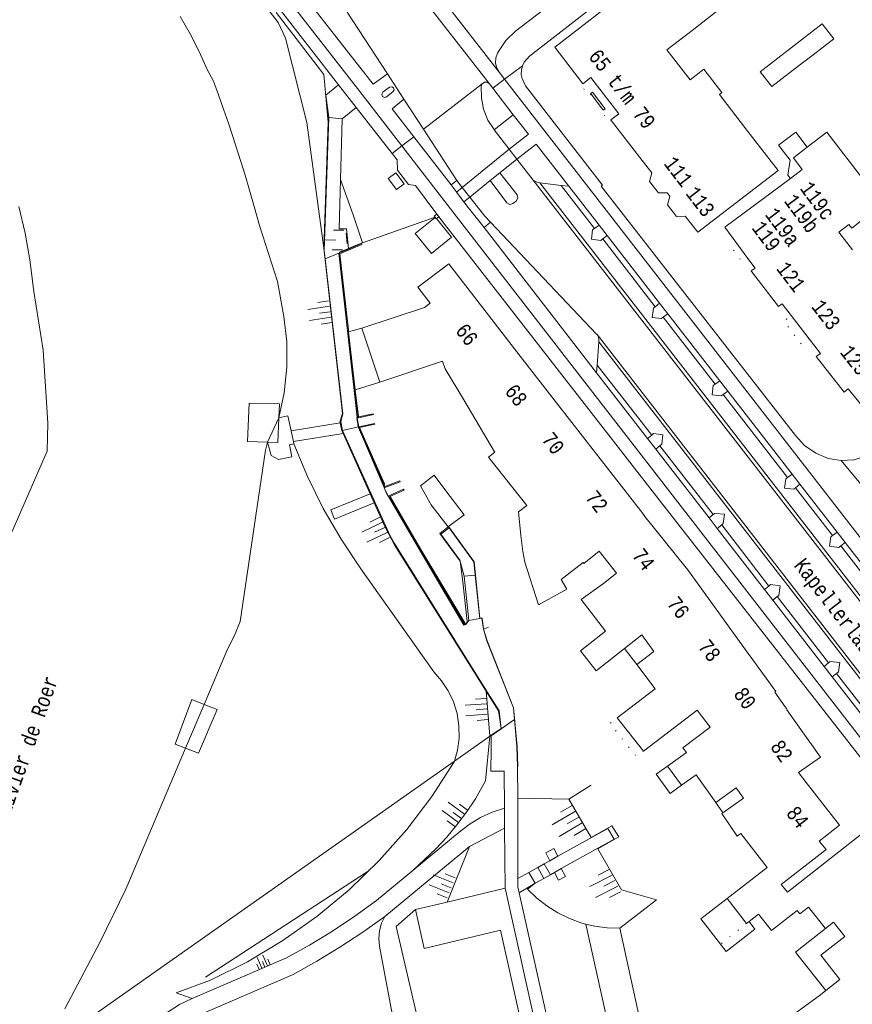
# Model space of a CAD drawing. Header units: metres. Extents: x 196790 to 198335, y 354523 to 356036.
# Tile 51 of 108: x 197305 to 197406, y 355113 to 355232. Entities that reach past the tile are written whole.
import ezdxf

# ---------------------------------------------------------------- set-up
doc = ezdxf.new("R2010")
doc.units = ezdxf.units.M
doc.linetypes.add('DGN Style 1', pattern=[1.160006, 0.00193, -1.158076])
doc.linetypes.add('DGN Style 2', pattern=[186.027128, 111.616277, -74.410851])
for name, color, linetype, lineweight in [('afdak', 252, 'DGN Style 2', 18), ('bij- of bedrijfsgebouw', 252, 'Continuous', 18), ('cultuurscheiding', 252, 'Continuous', 18), ('functiescheiding', 252, 'Continuous', 18), ('heg of haag', 252, 'Continuous', 18), ('hoofdgebouw', 252, 'Continuous', 18), ('huisnummer BAG', 252, 'Continuous', 18), ('insteek water', 252, 'Continuous', 18), ('kant asfaltverharding', 252, 'Continuous', 18), ('kant betonverharding', 252, 'Continuous', 18), ('kant klinkerverharding', 252, 'Continuous', 18), ('kant muur (extern)', 252, 'Continuous', 18), ('kant stolverharding', 252, 'Continuous', 18), ('kant tegelverharding', 252, 'Continuous', 18), ('kunstwerken', 252, 'Continuous', 18), ('overig WOZ', 252, 'DGN Style 1', 18), ('raster', 252, 'Continuous', 18), ('schutting', 252, 'Continuous', 18), ('steiger', 252, 'Continuous', 18), ('straatnaam', 252, 'Continuous', 18), ('taludlijn', 252, 'Continuous', 18), ('taludsymbool', 252, 'Continuous', 18), ('toegangstrap', 252, 'Continuous', 18), ('tussenmuur WOZ', 252, 'DGN Style 1', 18), ('vlakafsluiter grijs', 252, 'DGN Style 2', 18), ('vlakafsluiter groen', 252, 'DGN Style 2', 18), ('waternaam', 252, 'Continuous', 18)]:
    doc.layers.add(name, color=color, linetype=linetype, lineweight=lineweight)
doc.styles.add('Style-Courier New', font='cour.ttf')

# ---------------------------------------------------------------- blocks, each defined once
blk = doc.blocks.new('TA')
at = {"layer": 'taludsymbool', "linetype": 'Continuous', "lineweight": 0}
for p, q in [((-0.5, 0), (-0.5, -0.5)), ((-0.25, 0), (-0.25, -1)), ((0, 0), (0, -0.5)), ((0.25, 0), (0.25, -1)), ((0.5, 0), (0.5, -0.5))]:
    blk.add_line(p, q, dxfattribs=at)

msp = doc.modelspace()

# ---------------------------------------------------------------- linework, layer by layer
at = {"layer": 'afdak'}
for p, q in [((197346.466, 355194.44), (197344.876, 355194.027)), ((197344.876, 355194.027), (197345.686, 355186.992)), ((197348.644, 355187.937), (197345.686, 355186.992)), ((197378.237, 355155.77), (197379.715, 355153.829)), ((197389.268, 355137.15), (197390.094, 355135.897))]:
    msp.add_line(p, q, dxfattribs=at)
at = {"layer": 'afdak', "flags": 128}
for points in [[(197398.244, 355214.731), (197396.849, 355216.553), (197398.917, 355218.136), (197400.309, 355216.316)], [(197398.244, 355214.731), (197397.989, 355212.925), (197398.276, 355212.539)], [(197355.511, 355207.682), (197357.331, 355205.425), (197354.9, 355203.465), (197352.944, 355205.89), (197355.348, 355207.829)], [(197355.511, 355207.682), (197355.481, 355207.659), (197355.348, 355207.829)], [(197383.41, 355141.548), (197382.068, 355140.57), (197383.756, 355138.255), (197385.098, 355139.233)], [(197390.636, 355125.561), (197387.474, 355123.11), (197389.839, 355120.058)], [(197389.839, 355120.058), (197390.534, 355119.162), (197393.997, 355121.846), (197393.276, 355122.775)], [(197402.527, 355121.928), (197398.907, 355119.082), (197402.556, 355114.44)]]:
    msp.add_lwpolyline(points, dxfattribs=at)
at = {"layer": 'bij- of bedrijfsgebouw'}
for p, q in [((197399.63, 355229.283), (197397.137, 355227.358)), ((197398.527, 355225.559), (197401.019, 355227.484)), ((197356.927, 355170.471), (197356.944, 355170.484))]:
    msp.add_line(p, q, dxfattribs=at)
at = {"layer": 'bij- of bedrijfsgebouw', "flags": 128}
for points in [[(197399.63, 355229.283), (197402.123, 355231.208), (197403.512, 355229.409), (197401.019, 355227.484)], [(197397.137, 355227.358), (197394.645, 355225.433), (197396.034, 355223.634), (197398.527, 355225.559)], [(197350.678, 355211.186), (197351.608, 355211.891), (197350.59, 355213.236), (197349.644, 355212.529), (197350.678, 355211.186)], [(197356.644, 355174.821), (197355.238, 355176.689), (197353.56, 355175.426), (197354.733, 355173.319)], [(197356.944, 355170.484), (197358.834, 355171.911), (197356.644, 355174.821)], [(197354.733, 355173.319), (197354.831, 355173.143), (197356.927, 355170.471)]]:
    msp.add_lwpolyline(points, dxfattribs=at)
at = {"layer": 'cultuurscheiding', "flags": 128}
msp.add_lwpolyline([(197373.568, 355122.466), (197384.832, 355071.722), (197385.067, 355070.49), (197385.607, 355069.316), (197386.416, 355068.308), (197387.414, 355067.548), (197391.914, 355065.662)], dxfattribs=at)
at = {"layer": 'functiescheiding'}
for p, q in [((197352.695, 355235.821), (197361.906, 355223.963)), ((197363.092, 355225.36), (197354.866, 355235.962)), ((197364.294, 355216.063), (197358.618, 355211.446)), ((197365.22, 355214.871), (197363.178, 355213.23)), ((197361.975, 355212.291), (197359.525, 355210.295))]:
    msp.add_line(p, q, dxfattribs=at)
at = {"layer": 'heg of haag'}
msp.add_line((197327.57, 355116.073), (197347.142, 355128.799), dxfattribs=at)
at = {"layer": 'hoofdgebouw'}
for p, q in [((197386.387, 355230.426), (197390.487, 355233.599)), ((197383.364, 355228.085), (197386.387, 355230.426)), ((197373.104, 355224.101), (197373.199, 355223.985)), ((197393.135, 355218.229), (197389.699, 355222.692)), ((197376.57, 355219.613), (197376.65, 355219.511)), ((197376.65, 355219.511), (197380.097, 355215.051)), ((197400.309, 355216.316), (197398.642, 355215.034)), ((197398.642, 355215.034), (197399.721, 355213.612)), ((197399.721, 355213.612), (197398.276, 355212.539)), ((197391.808, 355204.672), (197393.138, 355202.881)), ((197397.3, 355197.39), (197398.382, 355195.983)), ((197354.074, 355196.958), (197346.466, 355194.44)), ((197398.382, 355195.983), (197400.54, 355193.178)), ((197346.466, 355194.44), (197348.644, 355187.937)), ((197400.54, 355193.178), (197401.9, 355191.41)), ((197348.644, 355187.937), (197356.248, 355190.471)), ((197370.015, 355185.446), (197365.633, 355191.086)), ((197407.83, 355183.996), (197405.256, 355187.106)), ((197358.789, 355185.785), (197362.523, 355179.499)), ((197374.706, 355179.409), (197370.015, 355185.446)), ((197362.523, 355179.499), (197362.543, 355179.466)), ((197380.436, 355172.054), (197374.706, 355179.409)), ((197393.392, 355154.883), (197389.105, 355160.8)), ((197379.715, 355153.829), (197381.767, 355155.391)), ((197387.013, 355148.316), (197380.524, 355143.368)), ((197380.524, 355143.368), (197377.333, 355147.391)), ((197385.098, 355139.233), (197383.41, 355141.548)), ((197386.872, 355140.502), (197385.098, 355139.233)), ((197389.268, 355137.15), (197386.872, 355140.502)), ((197397.916, 355126.326), (197406.96, 355133.397)), ((197392.976, 355122.542), (197390.636, 355125.561)), ((197402.527, 355121.928), (197400.484, 355124.527)), ((197394.438, 355123.675), (197393.276, 355122.775)), ((197393.276, 355122.775), (197392.976, 355122.542)), ((197403.504, 355122.718), (197402.527, 355121.928)), ((197401.939, 355118.722), (197404.268, 355115.788)), ((197404.268, 355115.788), (197402.556, 355114.44)), ((197393.597, 355107.886), (197401.905, 355113.927)), ((197402.556, 355114.44), (197401.905, 355113.927))]:
    msp.add_line(p, q, dxfattribs=at)
at = {"layer": 'hoofdgebouw', "flags": 128}
for points in [[(197375.858, 355233.072), (197369.79, 355228.39), (197373.104, 355224.101)], [(197389.699, 355222.692), (197390.005, 355222.929), (197387.825, 355225.746), (197386.164, 355224.46), (197383.364, 355228.085)], [(197376.57, 355219.613), (197377.537, 355220.36), (197374.157, 355224.725), (197373.199, 355223.985)], [(197393.135, 355218.229), (197396.788, 355213.482), (197387.09, 355206.03), (197385.56, 355208), (197384.51, 355207.95), (197383.438, 355209.346), (197383.716, 355210.376), (197383.46, 355210.705)], [(197407.381, 355211.999), (197402.668, 355218.129), (197400.309, 355216.316)], [(197383.46, 355210.705), (197383.395, 355210.789), (197382.326, 355210.792), (197381.26, 355212.18), (197381.521, 355213.2), (197380.097, 355215.051)], [(197398.276, 355212.539), (197390.34, 355206.65), (197391.808, 355204.672)], [(197405.779, 355203.907), (197404.141, 355206.038), (197405.353, 355206.97), (197405.685, 355206.538), (197407.283, 355207.767)], [(197365.633, 355191.086), (197356.978, 355202.226), (197353.247, 355199.425), (197354.73, 355197.475), (197354.074, 355196.958)], [(197393.138, 355202.881), (197394.007, 355201.71), (197393.55, 355201.36), (197393.625, 355201.262)], [(197393.625, 355201.262), (197396.84, 355197.06), (197397.3, 355197.39)], [(197401.9, 355191.41), (197401.39, 355191.02), (197404.78, 355186.73), (197405.256, 355187.106)], [(197356.248, 355190.471), (197356.562, 355189.534), (197358.789, 355185.785)], [(197366.408, 355173.025), (197361.78, 355178.871), (197362.543, 355179.466)], [(197365.701, 355169.397), (197365.409, 355172.256), (197366.408, 355173.025)], [(197385.68, 355165.515), (197380.704, 355171.711), (197380.436, 355172.054)], [(197375.165, 355167.505), (197373.311, 355166.044), (197373.237, 355166.139), (197370.581, 355164.101), (197371.242, 355162.913), (197367.828, 355161.014), (197366.178, 355166.204), (197365.953, 355167.473), (197365.701, 355169.397)], [(197375.679, 355163.62), (197377.25, 355164.857), (197375.165, 355167.505)], [(197389.105, 355160.8), (197385.765, 355165.409), (197385.68, 355165.515)], [(197375.679, 355163.62), (197372.981, 355161.679), (197375.936, 355157.852)], [(197378.237, 355155.77), (197374.817, 355153.076), (197372.924, 355155.48), (197375.936, 355157.852)], [(197381.767, 355155.391), (197380.34, 355157.426), (197378.237, 355155.77)], [(197397.633, 355148.72), (197396.405, 355150.493), (197396.503, 355150.559), (197393.555, 355154.659), (197393.392, 355154.883)], [(197377.333, 355147.391), (197381.928, 355150.892), (197379.715, 355153.829)], [(197383.41, 355141.548), (197385.722, 355143.182), (197385.285, 355143.754), (197388.577, 355146.265), (197387.013, 355148.316)], [(197400.198, 355139.568), (197399.26, 355140.774), (197401.905, 355142.645), (197397.846, 355148.351), (197397.873, 355148.373), (197397.633, 355148.72)], [(197390.094, 355135.897), (197392.606, 355137.693), (197391.733, 355138.913), (197389.268, 355137.15)], [(197402.59, 355131.469), (197401.74, 355132.48), (197404.199, 355134.419), (197400.198, 355139.568)], [(197392.288, 355133.42), (197391.838, 355133.071), (197389.995, 355135.826), (197390.094, 355135.897)], [(197390.636, 355125.561), (197395.474, 355129.31), (197392.288, 355133.42)], [(197402.59, 355131.469), (197397.151, 355127.238), (197397.916, 355126.326)], [(197400.484, 355124.527), (197399.432, 355123.712), (197399.114, 355124.123), (197395.976, 355121.691), (197394.438, 355123.675)], [(197401.939, 355118.722), (197404.852, 355120.979), (197403.504, 355122.718)]]:
    msp.add_lwpolyline(points, dxfattribs=at)
at = {"layer": 'insteek water'}
for p, q in [((197336.459, 355183.637), (197335.082, 355180.684)), ((197325.166, 355143.72), (197327.404, 355149.005))]:
    msp.add_line(p, q, dxfattribs=at)
at = {"layer": 'insteek water', "flags": 128}
for points in [[(197324.524, 355232.09), (197325.727, 355230.015), (197326.82, 355227.88), (197327.798, 355225.693), (197328.556, 355224.295), (197329.165, 355222.626), (197329.77, 355220.918), (197330.36, 355219.204), (197330.936, 355217.486), (197331.429, 355215.969), (197331.909, 355214.448), (197332.376, 355212.923), (197332.833, 355211.395), (197333.48, 355209.138), (197334.096, 355206.873), (197336.277, 355200.09), (197337.034, 355195.871), (197337.4, 355192.817), (197337.427, 355189.722), (197337.11, 355186.643), (197336.459, 355183.637)], [(197305.015, 355209.15), (197305.785, 355205.944), (197306.335, 355202.701), (197306.848, 355198.9), (197307.977, 355191.783), (197308.518, 355182.988), (197308.445, 355179.607), (197299.256, 355158.651)], [(197327.404, 355149.005), (197330.236, 355155.693), (197331.103, 355157.317), (197331.758, 355159.037), (197334.844, 355179.702), (197335.082, 355180.684)], [(197310.593, 355112.239), (197314.866, 355120.321), (197317.958, 355126.694), (197325.166, 355143.72)]]:
    msp.add_lwpolyline(points, dxfattribs=at)
at = {"layer": 'kant asfaltverharding'}
for p, q in [((197344.724, 355232.614), (197349.563, 355225.192)), ((197351.569, 355222.107), (197349.563, 355225.192)), ((197362.321, 355223.426), (197363.743, 355224.525)), ((197363.092, 355225.36), (197363.743, 355224.525)), ((197361.906, 355223.963), (197362.321, 355223.426)), ((197353.93, 355218.486), (197351.569, 355222.107)), ((197342.477, 355219.892), (197344.104, 355219.73)), ((197344.104, 355219.73), (197343.903, 355212.421)), ((197357.966, 355212.296), (197353.93, 355218.486)), ((197364.294, 355216.063), (197362.457, 355218.43)), ((197365.22, 355214.871), (197364.294, 355216.063)), ((197367.178, 355212.348), (197365.22, 355214.871)), ((197363.178, 355213.23), (197361.975, 355212.291)), ((197343.903, 355212.421), (197343.738, 355206.432)), ((197358.618, 355211.446), (197357.966, 355212.296)), ((197359.525, 355210.295), (197358.618, 355211.446)), ((197446.133, 355110.634), (197367.178, 355212.348)), ((197367.977, 355212.027), (197370.567, 355211.695)), ((197446.014, 355111.479), (197367.977, 355212.027)), ((197370.567, 355211.695), (197374.6, 355206.496)), ((197375.596, 355205.224), (197381.936, 355197.038)), ((197344.861, 355204.007), (197344.855, 355204.074)), ((197382.921, 355195.778), (197389.171, 355187.699)), ((197375.113, 355192.786), (197374.935, 355189.987)), ((197441.13, 355107.698), (197375.113, 355192.786)), ((197374.935, 355189.987), (197381.512, 355181.528)), ((197390.165, 355186.44), (197397.943, 355176.419)), ((197345.933, 355183.59), (197346.117, 355182.545)), ((197382.512, 355180.246), (197388.962, 355171.961)), ((197349.182, 355175.155), (197349.674, 355174.171)), ((197398.888, 355175.177), (197403.377, 355169.41)), ((197389.978, 355170.683), (197395.666, 355163.286)), ((197404.382, 355168.141), (197410.626, 355160.085)), ((197396.689, 355162.029), (197402.884, 355154.038)), ((197358.937, 355158.637), (197359.043, 355158.667)), ((197403.869, 355152.745), (197410.231, 355144.519)), ((197365.322, 355137.661), (197365.314, 355141.451)), ((197365.344, 355127.975), (197365.322, 355137.661)), ((197363.707, 355136.488), (197363.73, 355134.068)), ((197363.73, 355134.068), (197363.798, 355126.805))]:
    msp.add_line(p, q, dxfattribs=at)
at = {"layer": 'kant asfaltverharding', "flags": 128}
for points in [[(197405.387, 355261.545), (197371.377, 355235.216), (197365.072, 355230.348), (197363.894, 355229.215), (197362.987, 355227.856), (197362.881, 355227.652)], [(197362.881, 355227.652), (197362.684, 355227.092), (197362.651, 355226.475), (197362.796, 355225.874), (197363.092, 355225.36)], [(197362.457, 355218.43), (197362.455, 355218.433), (197361.717, 355219.595), (197361.196, 355220.895), (197360.926, 355222.269), (197360.914, 355223.645), (197361.027, 355223.959)], [(197361.027, 355223.959), (197361.299, 355224.151), (197361.632, 355224.153), (197361.906, 355223.963)], [(197342.059, 355202.818), (197341.942, 355203.84), (197342.477, 355219.892)], [(197361.975, 355212.291), (197363.994, 355209.587), (197364.349, 355209.381), (197364.743, 355209.497), (197365.166, 355209.847), (197365.349, 355210.186), (197365.245, 355210.556), (197363.178, 355213.23)], [(197362.045, 355207.269), (197361.338, 355207.993), (197359.525, 355210.295)], [(197374.918, 355193.67), (197374.863, 355193.737), (197362.045, 355207.269)], [(197344.855, 355204.074), (197344.64, 355206.447), (197343.738, 355206.432)], [(197374.6, 355206.496), (197374.377, 355206.32), (197374.23, 355205.184), (197375.367, 355205.05), (197375.596, 355205.224)], [(197344.126, 355182.094), (197343.945, 355183.145), (197344.196, 355184.103), (197342.059, 355202.818)], [(197381.936, 355197.038), (197381.722, 355196.88), (197381.573, 355195.731), (197382.718, 355195.604), (197382.921, 355195.778)], [(197441.888, 355107.396), (197375.209, 355193.322), (197374.918, 355193.67)], [(197389.171, 355187.699), (197388.956, 355187.547), (197388.821, 355186.4), (197389.93, 355186.266), (197390.165, 355186.44)], [(197361.479, 355150.764), (197350.415, 355168.426), (197349.896, 355169.351), (197344.126, 355182.094)], [(197381.512, 355181.528), (197381.742, 355181.715), (197382.875, 355181.583), (197382.732, 355180.425), (197382.512, 355180.246)], [(197397.943, 355176.419), (197397.725, 355176.251), (197397.563, 355175.11), (197398.689, 355175.01), (197398.888, 355175.177)], [(197388.962, 355171.961), (197389.158, 355172.074), (197390.313, 355171.982), (197390.169, 355170.861), (197389.978, 355170.683)], [(197403.377, 355169.41), (197403.165, 355169.241), (197403.024, 355168.102), (197404.146, 355167.978), (197404.382, 355168.141)], [(197395.666, 355163.286), (197395.892, 355163.475), (197397.055, 355163.332), (197396.873, 355162.168), (197396.689, 355162.029)], [(197359.043, 355158.667), (197359.187, 355158.807), (197359.422, 355159.14)], [(197364.934, 355147.172), (197364.805, 355148.595), (197361.603, 355156.696), (197361.178, 355158.107), (197360.989, 355159.414), (197360.73, 355159.383)], [(197402.884, 355154.038), (197403.102, 355154.204), (197404.242, 355154.06), (197404.095, 355152.921), (197403.869, 355152.745)], [(197361.479, 355150.764), (197363.062, 355148.237), (197363.322, 355146.039)], [(197365.314, 355141.451), (197365.227, 355143.936), (197364.934, 355147.172)], [(197363.322, 355146.039), (197362.13, 355145.201), (197362.106, 355143.58)], [(197362.106, 355143.58), (197362.067, 355140.957), (197363.665, 355140.925), (197363.707, 355136.488)], [(197365.506, 355126.261), (197365.346, 355126.98), (197365.344, 355127.975)], [(197363.798, 355126.805), (197379.285, 355057.142), (197380.907, 355057.504)], [(197388.99, 355056.604), (197381.386, 355059.66), (197380.869, 355059.861), (197380.418, 355060.235), (197380.114, 355060.736), (197379.991, 355061.277), (197365.506, 355126.261)]]:
    msp.add_lwpolyline(points, dxfattribs=at)
at = {"layer": 'kant betonverharding'}
msp.add_line((197364.787, 355220.239), (197362.457, 355218.43), dxfattribs=at)
at = {"layer": 'kant klinkerverharding'}
for p, q in [((197344.104, 355219.73), (197345.792, 355221.126)), ((197357.966, 355212.296), (197357.263, 355211.768)), ((197371.499, 355211.603), (197370.567, 355211.695)), ((197375.155, 355206.891), (197371.499, 355211.603)), ((197361.249, 355206.61), (197362.045, 355207.269)), ((197375.155, 355206.891), (197374.6, 355206.496)), ((197375.596, 355205.224), (197376.114, 355205.654)), ((197382.474, 355197.457), (197376.114, 355205.654)), ((197382.474, 355197.457), (197381.936, 355197.038)), ((197382.921, 355195.778), (197383.459, 355196.188)), ((197389.736, 355188.097), (197383.459, 355196.188)), ((197374.852, 355189.05), (197374.935, 355189.987)), ((197381.008, 355181.114), (197374.852, 355189.05)), ((197389.736, 355188.097), (197389.171, 355187.699)), ((197390.165, 355186.44), (197390.717, 355186.833)), ((197398.481, 355176.826), (197390.717, 355186.833)), ((197381.512, 355181.528), (197381.008, 355181.114)), ((197381.997, 355179.838), (197382.512, 355180.246)), ((197388.444, 355171.527), (197381.997, 355179.838)), ((197398.481, 355176.826), (197397.943, 355176.419)), ((197398.888, 355175.177), (197399.429, 355175.604)), ((197403.926, 355169.809), (197399.429, 355175.604)), ((197388.962, 355171.961), (197388.444, 355171.527)), ((197389.432, 355170.252), (197389.978, 355170.683)), ((197395.161, 355162.866), (197389.432, 355170.252)), ((197403.926, 355169.809), (197403.377, 355169.41)), ((197404.382, 355168.141), (197404.904, 355168.548)), ((197411.159, 355160.485), (197404.904, 355168.548)), ((197395.161, 355162.866), (197395.666, 355163.286)), ((197396.689, 355162.029), (197396.138, 355161.607)), ((197402.356, 355153.589), (197396.138, 355161.607)), ((197402.356, 355153.589), (197402.884, 355154.038)), ((197403.869, 355152.745), (197403.326, 355152.339)), ((197409.714, 355144.103), (197403.326, 355152.339)), ((197368.494, 355127.993), (197367.741, 355129.309)), ((197368.502, 355129.732), (197369.267, 355128.426)), ((197363.798, 355126.805), (197356.787, 355125.132)), ((197356.787, 355125.132), (197352.955, 355124.218))]:
    msp.add_line(p, q, dxfattribs=at)
at = {"layer": 'kant klinkerverharding', "flags": 128}
for points in [[(197343.676, 355223.839), (197342.13, 355222.605), (197342.477, 355219.892)], [(197367.178, 355212.348), (197367.65, 355212.096), (197367.977, 355212.027)], [(197374.918, 355193.67), (197375.08, 355193.372), (197375.127, 355193.036), (197375.113, 355192.786)], [(197416.871, 355173.165), (197414.135, 355170.887), (197407.379, 355179.01), (197405.935, 355178.568), (197404.429, 355178.448)], [(197370.175, 355130.663), (197369.668, 355131.598), (197368.731, 355131.08), (197369.205, 355130.123)], [(197369.759, 355128.701), (197370.239, 355127.789), (197371.087, 355128.236), (197370.584, 355129.163)], [(197352.955, 355124.218), (197354.012, 355119.532), (197363.228, 355121.751), (197380.309, 355045.141), (197379.973, 355045.003), (197380.057, 355043.696), (197379.932, 355042.376), (197379.598, 355041.092), (197379.073, 355039.893), (197379.134, 355039.576), (197352.519, 355013.426), (197352.116, 355009.834), (197352.721, 355009.181), (197352.654, 355008.639), (197353.641, 355007.557), (197353.338, 355007.28), (197356.087, 355004.295)]]:
    msp.add_lwpolyline(points, dxfattribs=at)
at = {"layer": 'kant muur (extern)'}
for p, q in [((197374.124, 355222.782), (197374.186, 355222.7)), ((197374.186, 355222.7), (197375.568, 355220.912)), ((197375.568, 355220.912), (197375.681, 355220.771)), ((197355.348, 355207.829), (197355.337, 355207.844)), ((197355.806, 355207.908), (197355.511, 355207.682)), ((197343.779, 355203.55), (197343.685, 355203.51)), ((197343.685, 355203.51), (197345.925, 355183.657)), ((197343.779, 355203.55), (197344.861, 355204.007)), ((197344.875, 355194.027), (197344.849, 355194.26)), ((197345.925, 355183.657), (197345.933, 355183.59)), ((197346.1, 355182.516), (197346.117, 355182.545)), ((197349.182, 355175.155), (197349.167, 355175.189)), ((197349.706, 355174.117), (197349.674, 355174.171)), ((197360.73, 355159.383), (197360.194, 355164.609))]:
    msp.add_line(p, q, dxfattribs=at)
at = {"layer": 'kant muur (extern)', "flags": 128}
for points in [[(197375.681, 355220.771), (197375.902, 355220.942), (197374.346, 355222.954), (197374.124, 355222.782)], [(197355.337, 355207.844), (197355.227, 355207.986), (197355.555, 355208.231)], [(197355.511, 355207.682), (197355.481, 355207.659), (197355.348, 355207.829)], [(197355.555, 355208.231), (197355.565, 355208.238), (197355.819, 355207.918), (197355.806, 355207.908)], [(197344.861, 355204.007), (197346.44, 355204.673), (197346.487, 355204.562), (197343.814, 355203.434), (197344.849, 355194.26)], [(197346.061, 355183.74), (197346.037, 355183.735), (197344.875, 355194.027)], [(197345.933, 355183.59), (197347.887, 355184.004), (197347.862, 355184.121), (197346.061, 355183.74)], [(197346.117, 355182.545), (197348.013, 355182.955), (197348.038, 355182.838), (197346.205, 355182.441)], [(197349.167, 355175.189), (197346.057, 355182.44), (197346.1, 355182.516)], [(197349.189, 355175.444), (197346.191, 355182.432), (197346.195, 355182.439), (197346.205, 355182.441)], [(197349.189, 355175.444), (197349.247, 355175.309), (197351.063, 355176.014), (197351.106, 355175.902), (197349.182, 355175.155)], [(197349.674, 355174.171), (197351.535, 355174.993), (197351.577, 355174.88), (197349.846, 355174.116), (197349.885, 355174.05)], [(197349.706, 355174.117), (197355.754, 355163.788), (197358.826, 355158.594), (197358.937, 355158.637)], [(197358.937, 355158.637), (197355.791, 355163.962), (197349.885, 355174.05)]]:
    msp.add_lwpolyline(points, dxfattribs=at)
at = {"layer": 'kant stolverharding'}
for q in [(197363.73, 355134.068), (197349.278, 355123.396)]:
    msp.add_line((197359.48, 355131.827), q, dxfattribs=at)
at = {"layer": 'kant stolverharding', "flags": 128}
for points in [[(197352.631, 355128.932), (197358.234, 355133.561), (197359.466, 355134.516), (197360.806, 355135.332), (197362.229, 355135.993), (197363.707, 355136.488)], [(197325.973, 355113.491), (197337.299, 355118.366), (197340.139, 355119.941), (197342.917, 355121.628), (197345.627, 355123.423), (197348.261, 355125.322), (197352.631, 355128.932)], [(197349.278, 355123.396), (197346.59, 355121.503), (197343.841, 355119.699), (197341.033, 355117.986), (197338.173, 355116.366), (197326.709, 355111.436), (197325.452, 355110.83), (197324.597, 355110.249)], [(197325.973, 355113.491), (197324.424, 355112.763), (197322.968, 355111.796), (197321.642, 355110.594), (197320.503, 355109.186), (197319.593, 355107.62)]]:
    msp.add_lwpolyline(points, dxfattribs=at)
at = {"layer": 'kant tegelverharding'}
for p, q in [((197487.508, 355064.993), (197363.743, 355224.525)), ((197343.676, 355223.839), (197345.792, 355221.126)), ((197364.787, 355220.239), (197362.321, 355223.426)), ((197350.134, 355215.559), (197345.792, 355221.126)), ((197352.755, 355217.58), (197357.263, 355211.768)), ((197358.821, 355209.722), (197357.925, 355210.882)), ((197355.806, 355207.908), (197355.555, 355208.231)), ((197382.704, 355173.364), (197355.806, 355207.908)), ((197374.852, 355189.05), (197361.249, 355206.61)), ((197376.114, 355205.654), (197375.155, 355206.891)), ((197383.459, 355196.188), (197382.474, 355197.457)), ((197390.717, 355186.833), (197389.736, 355188.097)), ((197338.218, 355180.75), (197338.271, 355180.492)), ((197381.997, 355179.838), (197381.008, 355181.114)), ((197404.429, 355178.448), (197422.216, 355157.066)), ((197399.429, 355175.604), (197398.481, 355176.826)), ((197389.432, 355170.252), (197388.444, 355171.527)), ((197404.904, 355168.548), (197403.926, 355169.809)), ((197396.138, 355161.607), (197395.161, 355162.866)), ((197403.326, 355152.339), (197402.356, 355153.589))]:
    msp.add_line(p, q, dxfattribs=at)
at = {"layer": 'kant tegelverharding', "flags": 128}
for points in [[(197351.32, 355216.473), (197346.25, 355223.021), (197337.369, 355234.416), (197243.012, 355355.967), (197242.503, 355356.81), (197242.203, 355357.748), (197242.06, 355358.479), (197241.6, 355359.917), (197240.817, 355361.208), (197237.815, 355365.062)], [(197336.343, 355232.988), (197336.506, 355232.778), (197336.634, 355232.868), (197343.676, 355223.839)], [(197349.563, 355225.192), (197347.837, 355223.911), (197340.253, 355233.64)], [(197365.886, 355226.135), (197366.102, 355226.602), (197366.733, 355227.319), (197375.186, 355233.883)], [(197404.429, 355178.448), (197402.852, 355178.728), (197401.336, 355179.354), (197399.992, 355180.293), (197398.906, 355181.471), (197375.427, 355211.611), (197375.584, 355211.744), (197366.281, 355223.741), (197365.848, 355224.593), (197365.755, 355225.098), (197365.767, 355225.624), (197365.886, 355226.135)], [(197349.035, 355222.949), (197348.895, 355222.71), (197348.968, 355222.443), (197349.209, 355222.307), (197349.475, 355222.384), (197350.246, 355222.997), (197350.38, 355223.225), (197350.315, 355223.481), (197350.087, 355223.615), (197349.831, 355223.549), (197349.035, 355222.949)], [(197351.569, 355222.107), (197350.13, 355220.964), (197352.755, 355217.58)], [(197364.294, 355216.063), (197366.616, 355217.876), (197364.787, 355220.239)], [(197484.931, 355044.212), (197481.749, 355048.31), (197357.892, 355207.986), (197351.32, 355216.473)], [(197371.499, 355211.603), (197367.557, 355216.684), (197365.22, 355214.871)], [(197355.555, 355208.231), (197352.955, 355211.669), (197352.134, 355211.814), (197350.788, 355213.519), (197350.732, 355214.792), (197350.134, 355215.559)], [(197357.925, 355210.882), (197357.876, 355210.945), (197357.263, 355211.768)], [(197361.249, 355206.61), (197359.343, 355209.047), (197358.821, 355209.722)], [(197336.459, 355183.637), (197337.55, 355183.871), (197337.95, 355182.041)], [(197337.95, 355182.041), (197337.995, 355181.838), (197338.218, 355180.75)], [(197338.271, 355180.492), (197337.739, 355180.373), (197338.022, 355178.912), (197336.413, 355178.571), (197335.502, 355179.071), (197335.082, 355180.684)], [(197382.704, 355173.364), (197415.028, 355132.025), (197418.821, 355127.312), (197426.22, 355117.67), (197426.162, 355117.573), (197439.09, 355100.957), (197447.403, 355090.49), (197447.266, 355090.385), (197453.819, 355082.221), (197453.723, 355082.153), (197455.981, 355079.258), (197455.944, 355079.174), (197461.241, 355072.44), (197461.369, 355072.494), (197471.122, 355059.986), (197471.26, 355059.822), (197471.3, 355059.861), (197476.126, 355053.586), (197479.589, 355049.159), (197481.012, 355047.29), (197484.037, 355043.418)], [(197360.194, 355164.609), (197360.03, 355166.208), (197357.025, 355170.339), (197356.01, 355169.574), (197358.338, 355166.44), (197358.853, 355164.489)]]:
    msp.add_lwpolyline(points, dxfattribs=at)
at = {"layer": 'kunstwerken'}
for p, q in [((197337.95, 355182.041), (197343.865, 355183.004)), ((197344.224, 355181.728), (197338.218, 355180.75))]:
    msp.add_line(p, q, dxfattribs=at)
at = {"layer": 'kunstwerken', "flags": 128}
msp.add_lwpolyline([(197347.978, 355173.337), (197343.184, 355171.389), (197342.732, 355172.499), (197347.488, 355174.432)], dxfattribs=at)
at = {"layer": 'overig WOZ'}
msp.add_line((197374.186, 355222.7), (197375.568, 355220.912), dxfattribs=at)
at = {"layer": 'overig WOZ', "flags": 128}
for points in [[(197374.186, 355222.7), (197373.953, 355222.52), (197372.866, 355223.917), (197373.104, 355224.101)], [(197376.65, 355219.511), (197376.417, 355219.331), (197375.335, 355220.732), (197375.568, 355220.912)], [(197393.138, 355202.881), (197392.513, 355202.417), (197391.184, 355204.208), (197391.808, 355204.672)], [(197400.54, 355193.178), (197399.637, 355192.482), (197397.478, 355195.288), (197398.382, 355195.983)], [(197380.524, 355143.368), (197379.67, 355142.691), (197376.479, 355146.714), (197377.333, 355147.391)]]:
    msp.add_lwpolyline(points, dxfattribs=at)
at = {"layer": 'raster'}
for p, q in [((197341.907, 355204.114), (197342.397, 355219.323)), ((197355.337, 355207.844), (197346.571, 355204.748)), ((197343.038, 355206.288), (197344.288, 355206.309)), ((197344.702, 355204.651), (197344.586, 355205.932)), ((197343.354, 355205.098), (197342.087, 355205.114)), ((197344.157, 355203.897), (197342.898, 355203.925)), ((197343.779, 355203.55), (197344.849, 355194.26)), ((197344.849, 355194.26), (197344.876, 355194.027)), ((197344.876, 355194.027), (197345.686, 355186.992)), ((197345.686, 355186.992), (197346.061, 355183.74)), ((197347.488, 355174.432), (197344.224, 355181.728)), ((197346.074, 355182.535), (197346.1, 355182.516)), ((197346.1, 355182.516), (197346.205, 355182.441)), ((197349.189, 355175.444), (197349.167, 355175.189)), ((197347.978, 355173.337), (197347.488, 355174.432)), ((197349.706, 355174.117), (197349.885, 355174.05)), ((197361.197, 355158.113), (197361.77, 355158.333)), ((197361.969, 355145.149), (197357.676, 355142.13)), ((197357.676, 355142.13), (197313.903, 355111.354)), ((197365.334, 355141.453), (197365.314, 355141.451))]:
    msp.add_line(p, q, dxfattribs=at)
at = {"layer": 'raster', "flags": 128}
for points in [[(197342.397, 355219.323), (197341.873, 355225.112), (197336.114, 355232.571)], [(197346.571, 355204.748), (197345.913, 355204.516), (197344.855, 355204.074)], [(197343.865, 355183.004), (197343.84, 355183.113), (197344.144, 355184.134), (197342.162, 355201.638), (197341.907, 355204.114)], [(197343.779, 355203.55), (197343.771, 355203.623), (197344.855, 355204.074)], [(197344.224, 355181.728), (197344.08, 355182.049), (197343.865, 355183.004)], [(197345.925, 355183.657), (197345.885, 355183.656), (197346.022, 355182.574), (197346.074, 355182.535)], [(197345.925, 355183.657), (197346.07, 355183.66), (197346.061, 355183.74)], [(197346.205, 355182.441), (197349.206, 355175.641), (197349.189, 355175.444)], [(197349.167, 355175.189), (197349.164, 355175.151), (197349.604, 355174.155), (197349.706, 355174.117)], [(197361.491, 355150.623), (197350.478, 355168.184), (197349.282, 355170.422), (197347.978, 355173.337)], [(197349.885, 355174.05), (197349.933, 355174.032), (197353.601, 355167.726), (197359.043, 355158.667)], [(197356.927, 355170.471), (197355.923, 355169.644), (197358.351, 355166.318), (197358.706, 355163.813), (197359.2, 355159.039), (197359.043, 355158.667)], [(197361.197, 355158.113), (197361.006, 355159.436), (197360.748, 355159.405), (197360.049, 355166.215), (197356.944, 355170.484)], [(197361.197, 355158.113), (197361.622, 355156.703), (197364.825, 355148.6), (197365.247, 355143.937), (197365.334, 355141.453)], [(197361.491, 355150.623), (197363.003, 355148.213), (197363.303, 355146.087), (197361.969, 355145.149)], [(197377.663, 355121.956), (197382.106, 355125.399), (197377.871, 355126.599), (197374.999, 355131.573), (197377.547, 355133.022), (197376.7, 355134.321), (197374.212, 355132.934), (197371.498, 355137.565)], [(197377.663, 355121.956), (197380.683, 355108.178), (197381.152, 355106.115), (197382.84, 355100.165)]]:
    msp.add_lwpolyline(points, dxfattribs=at)
at = {"layer": 'schutting', "flags": 128}
msp.add_lwpolyline([(197371.498, 355137.565), (197374.121, 355139.213), (197374.21, 355139.269)], dxfattribs=at)
at = {"layer": 'steiger', "flags": 128}
for points in [[(197336.459, 355183.637), (197336.525, 355185.31), (197332.877, 355185.41), (197332.677, 355180.777), (197335.082, 355180.684)], [(197336.459, 355183.637), (197336.34, 355180.636), (197335.082, 355180.684)], [(197325.166, 355143.72), (197323.902, 355144.195), (197325.922, 355149.585), (197327.404, 355149.005)], [(197327.404, 355149.005), (197328.978, 355148.389), (197326.727, 355143.133), (197325.166, 355143.72)]]:
    msp.add_lwpolyline(points, dxfattribs=at)
at = {"layer": 'taludlijn'}
for p, q in [((197361.491, 355150.623), (197361.479, 355150.764)), ((197361.969, 355145.149), (197361.491, 355150.623)), ((197361.417, 355139.79), (197361.969, 355145.149)), ((197359.48, 355131.827), (197356.787, 355125.132)), ((197366.506, 355126.702), (197367.429, 355127.397))]:
    msp.add_line(p, q, dxfattribs=at)
at = {"layer": 'taludlijn', "flags": 128}
for points in [[(197286.717, 355295.488), (197336.381, 355231.368), (197337.267, 355229.468)], [(197337.267, 355229.468), (197339.852, 355219.29), (197341.907, 355204.114)], [(197346.571, 355204.748), (197345.429, 355208.134), (197343.903, 355212.421)], [(197357.676, 355142.13), (197358.048, 355143.489), (197358.235, 355144.927), (197358.217, 355146.408), (197357.985, 355147.887), (197357.543, 355149.316), (197356.908, 355150.654), (197356.107, 355151.864), (197355.175, 355152.92), (197346.362, 355165.395), (197343.967, 355168.953), (197341.811, 355172.672), (197339.908, 355176.527), (197338.271, 355180.492)], [(197357.676, 355142.13), (197357.654, 355142.069), (197354.957, 355137.898), (197351.927, 355133.908), (197348.583, 355130.138), (197344.951, 355126.624), (197341.06, 355123.398), (197336.947, 355120.487), (197332.649, 355117.912), (197328.208, 355115.688), (197324.025, 355114.159), (197325.973, 355113.491)], [(197352.631, 355128.932), (197355.442, 355131.544), (197356.748, 355132.963), (197357.979, 355134.45), (197359.131, 355136), (197360.199, 355137.606), (197361.417, 355139.79)], [(197373.568, 355122.466), (197373.063, 355122.591), (197371.575, 355123.132), (197370.154, 355123.829), (197368.822, 355124.668), (197367.601, 355125.633), (197366.506, 355126.702)], [(197355.103, 355085.211), (197348.603, 355119.807), (197348.515, 355120.728), (197348.601, 355121.665), (197348.861, 355122.57), (197349.278, 355123.396)], [(197352.955, 355124.218), (197350.636, 355122.159), (197359.413, 355084.465)], [(197377.663, 355121.956), (197376.133, 355122.004), (197374.591, 355122.214), (197373.568, 355122.466)]]:
    msp.add_lwpolyline(points, dxfattribs=at)
at = {"layer": 'toegangstrap'}
for p, q in [((197358.853, 355164.489), (197360.194, 355164.609)), ((197358.853, 355164.489), (197359.422, 355159.14)), ((197359.422, 355159.14), (197360.73, 355159.383)), ((197370.175, 355130.663), (197369.205, 355130.123)), ((197367.741, 355129.309), (197366.663, 355128.709)), ((197368.502, 355129.732), (197367.741, 355129.309)), ((197369.205, 355130.123), (197368.502, 355129.732)), ((197366.663, 355128.709), (197367.429, 355127.397)), ((197368.494, 355127.993), (197369.267, 355128.426)), ((197369.267, 355128.426), (197369.759, 355128.701)), ((197369.759, 355128.701), (197370.584, 355129.163)), ((197367.429, 355127.397), (197368.494, 355127.993))]:
    msp.add_line(p, q, dxfattribs=at)
at = {"layer": 'toegangstrap', "flags": 128}
msp.add_lwpolyline([(197370.584, 355129.163), (197376.961, 355132.732), (197376.218, 355134.025), (197370.175, 355130.663)], dxfattribs=at)
at = {"layer": 'tussenmuur WOZ'}
msp.add_line((197392.976, 355122.542), (197389.839, 355120.058), dxfattribs=at)
at = {"layer": 'vlakafsluiter grijs'}
for p, q in [((197365.886, 355226.135), (197363.743, 355224.525)), ((197353.93, 355218.486), (197361.027, 355223.959)), ((197351.32, 355216.473), (197352.755, 355217.58)), ((197350.134, 355215.559), (197351.32, 355216.473)), ((197357.925, 355210.882), (197358.618, 355211.446)), ((197358.821, 355209.722), (197359.525, 355210.295)), ((197342.059, 355202.818), (197343.685, 355203.51)), ((197346.074, 355182.535), (197344.126, 355182.094)), ((197346.117, 355182.545), (197346.074, 355182.535)), ((197364.934, 355147.172), (197363.322, 355146.039))]:
    msp.add_line(p, q, dxfattribs=at)
at = {"layer": 'vlakafsluiter groen'}
for p, q in [((197371.498, 355137.565), (197365.322, 355137.661)), ((197365.344, 355127.975), (197366.663, 355128.709)), ((197365.506, 355126.261), (197367.429, 355127.397))]:
    msp.add_line(p, q, dxfattribs=at)

# ---------------------------------------------------------------- block references
at = {"layer": 'taludsymbool'}
for p, xscale, yscale, zscale, rotation in [((197342.666, 355196.445), 2.634694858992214, 2.634694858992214, 2.634694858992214, 278.754429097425), ((197349.252, 355170.386), 2.72534933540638, 2.72534933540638, 2.72534933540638, 295.4931724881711), ((197361.594, 355148.45), 2.581758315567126, 2.581758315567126, 2.581758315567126, 274.4429597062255), ((197358.537, 355135.227), 2.477233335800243, 2.477233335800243, 2.477233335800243, 233.9165109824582), ((197372.713, 355135.399), 3.258020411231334, 3.258020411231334, 3.258020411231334, 300.610883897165), ((197357.277, 355126.836), 2.59251576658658, 2.59251576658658, 2.59251576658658, 247.9564566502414), ((197377.065, 355127.724), 3.019246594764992, 3.019246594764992, 3.019246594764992, 297.0487990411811), ((197334.74, 355117.272), 1.434935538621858, 1.434935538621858, 1.434935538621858, 203.4921973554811)]:
    msp.add_blockref('TA', p, dxfattribs=dict(at, xscale=xscale, yscale=yscale, zscale=zscale, rotation=rotation))

# ---------------------------------------------------------------- texts
at = {"layer": 'huisnummer BAG', "style": 'Style-Courier New', "width": 0.694444}
for s, rotation, p in [('65 t/m 79', 307.68393, (197373.787, 355227.252)), ('111', 307.52317, (197382.897, 355214.318)), ('113', 307.52317, (197385.544, 355210.703)), ('119c', 306.58342, (197399.35, 355211.33)), ('119b', 306.58342, (197397.433, 355209.801)), ('119a', 306.58342, (197395.134, 355208.157)), ('119', 306.58342, (197393.53, 355206.55)), ('121', 307.44284, (197396.5, 355201.622)), ('123', 307.56859, (197400.735, 355197.028)), ('66', 307.80965, (197357.699, 355194.12)), ('125', 308.30199, (197404.186, 355191.517)), ('68', 307.80965, (197363.664, 355186.803)), ('70', 307.80965, (197368.13, 355180.984)), ('72', 307.80965, (197373.403, 355173.959)), ('74', 307.80965, (197379.052, 355166.958)), ('76', 307.80965, (197383.264, 355161.143)), ('78', 307.80965, (197387.029, 355155.947)), ('80', 305.80411, (197391.33, 355150.236)), ('82', 305.4378, (197395.769, 355143.872)), ('84', 307.85489, (197397.678, 355135.822))]:
    msp.add_text(s, height=1.8, rotation=rotation, dxfattribs=at).set_placement(p)
at = {"layer": 'straatnaam', "style": 'Style-Courier New', "width": 0.694444}
msp.add_text('Kapellerlaan', height=1.8, rotation=307.80965, dxfattribs=at).set_placement((197398.628, 355165.77))
at = {"layer": 'waternaam', "style": 'Style-Courier New', "width": 0.694444}
msp.add_text('Rivier de Roer', height=1.8, rotation=70.42327, dxfattribs=at).set_placement((197303.933, 355135.509))

doc.saveas('drawing.dxf')
